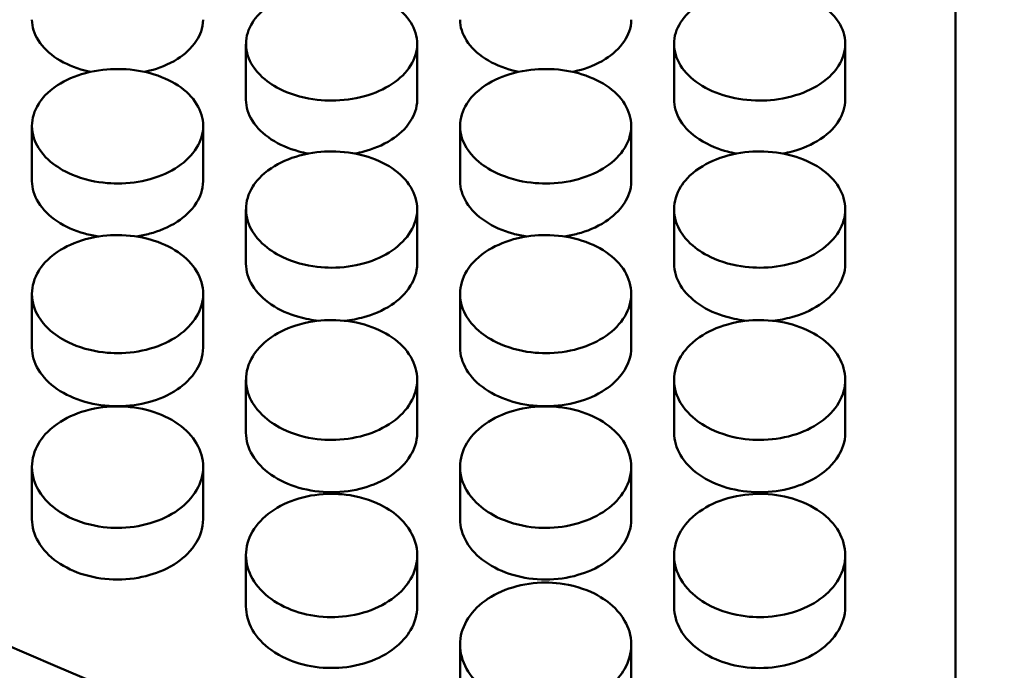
# Model space of a CAD drawing. Header units: millimetres. Extents: x 0 to 420, y 0 to 297.
# Tile 78 of 93: x 192.29 to 196.32, y 200.55 to 203.21. Entities that reach past the tile are written whole.
import ezdxf

# ---------------------------------------------------------------- set-up
doc = ezdxf.new("R2010")
doc.units = ezdxf.units.MM
doc.header["$LTSCALE"] = 0.75
doc.layers.add('FD_Dimensions', color=7, linetype='Continuous', lineweight=25)
doc.layers.add('Visible', color=7, linetype='Continuous', lineweight=50)
doc.styles.get("Standard").update_dxf_attribs({"font": 'arial.ttf'})
doc.dimstyles.new('Dim-ISO-25', dxfattribs={"dimtxt": 3.5, "dimasz": 3.5, "dimexe": 2.1, "dimexo": 2.1, "dimgap": 1.4, "dimtad": 1, "dimzin": 12, "dimdsep": 46, "dimtxsty": 'Standard', "dimcen": 0, "dimazin": 3, "dimtp": 0.1, "dimtm": 0.1, "dimtfac": 0.714286, "dimtmove": 0, "dimatfit": 3, "dimfxl": 1, "dimtzin": 12, "dimarcsym": 0})

# ---------------------------------------------------------------- blocks, each defined once
blk = doc.blocks.new('*D36')
at = {"layer": 'Defpoints', "color": 0, "transparency": 16777216}
for p in [(203.619897, 234.519927), (179.019897, 192.519927), (203.619897, 185.50414)]:
    blk.add_point(p, dxfattribs=at)
at = {"layer": 'FD_Dimensions', "color": 0, "lineweight": -2, "transparency": 16777216}
for p, q in [((179.019897, 194.619927), (179.019897, 236.619927)), ((203.619897, 187.60414), (203.619897, 236.619927)), ((182.519897, 234.519927), (200.119897, 234.519927))]:
    blk.add_line(p, q, dxfattribs=at)
at = {"layer": 'FD_Dimensions', "color": 0, "transparency": 16777216}
for points in [[(182.519897, 235.103261), (182.519897, 233.936594), (179.019897, 234.519927)], [(200.119897, 235.103261), (200.119897, 233.936594), (203.619897, 234.519927)]]:
    blk.add_solid(points, dxfattribs=at)
at = {"layer": 'FD_Dimensions', "color": 0, "transparency": 16777216, "insert": (191.319897, 237.706933), "char_height": 3.5, "attachment_point": 5}
blk.add_mtext('24.6', dxfattribs=at)
blk = doc.blocks.new('*D37')
at = {"layer": 'Defpoints', "color": 0, "transparency": 16777216}
for p in [(199.119897, 225.015219), (179.019897, 193.515219), (199.119897, 188.108598)]:
    blk.add_point(p, dxfattribs=at)
at = {"layer": 'FD_Dimensions', "color": 0, "lineweight": -2, "transparency": 16777216}
for p, q in [((179.019897, 195.615219), (179.019897, 227.115219)), ((199.119897, 190.208598), (199.119897, 227.115219)), ((182.519897, 225.015219), (195.619897, 225.015219))]:
    blk.add_line(p, q, dxfattribs=at)
at = {"layer": 'FD_Dimensions', "color": 0, "transparency": 16777216}
for points in [[(182.519897, 225.598552), (182.519897, 224.431886), (179.019897, 225.015219)], [(195.619897, 225.598552), (195.619897, 224.431886), (199.119897, 225.015219)]]:
    blk.add_solid(points, dxfattribs=at)
at = {"layer": 'FD_Dimensions', "color": 0, "transparency": 16777216, "insert": (189.069897, 228.202225), "char_height": 3.5, "attachment_point": 5}
blk.add_mtext('20.1', dxfattribs=at)
blk = doc.blocks.new('*D38')
at = {"layer": 'Defpoints', "color": 0, "transparency": 16777216}
for p in [(196.119897, 216.405562), (196.119897, 211.608598), (179.019897, 200.74665)]:
    blk.add_point(p, dxfattribs=at)
at = {"layer": 'FD_Dimensions', "color": 0, "lineweight": -2, "transparency": 16777216}
for p, q in [((179.019897, 202.84665), (179.019897, 218.505562)), ((196.119897, 213.708598), (196.119897, 218.505562)), ((182.519897, 216.405562), (192.619897, 216.405562))]:
    blk.add_line(p, q, dxfattribs=at)
at = {"layer": 'FD_Dimensions', "color": 0, "transparency": 16777216}
for points in [[(182.519897, 216.988895), (182.519897, 215.822229), (179.019897, 216.405562)], [(192.619897, 216.988895), (192.619897, 215.822229), (196.119897, 216.405562)]]:
    blk.add_solid(points, dxfattribs=at)
at = {"layer": 'FD_Dimensions', "color": 0, "transparency": 16777216, "insert": (187.569897, 219.562724), "char_height": 3.5, "attachment_point": 5}
blk.add_mtext('17.1', dxfattribs=at)

msp = doc.modelspace()

# ---------------------------------------------------------------- linework, layer by layer
at = {"layer": 'Visible', "extrusion": (0, 1, 0)}
for p, q in [((196.1199, 198.9489), (196.1199, 205.0538)), ((193.22, 202.8824), (193.22, 203.1096)), ((193.9198, 203.1096), (193.9198, 202.8823)), ((194.97, 202.8838), (194.97, 203.1111)), ((195.6698, 203.111), (195.6698, 202.8837)), ((192.345, 202.5499), (192.345, 202.7745)), ((193.0448, 202.7744), (193.0448, 202.5499)), ((194.095, 202.5499), (194.095, 202.7745)), ((194.7948, 202.7744), (194.7948, 202.5499)), ((193.22, 202.2122), (193.22, 202.4339)), ((193.9198, 202.4339), (193.9198, 202.2122)), ((194.97, 202.2122), (194.97, 202.4339)), ((195.6698, 202.4339), (195.6698, 202.2122)), ((192.345, 201.8693), (192.345, 202.0881)), ((193.0448, 202.088), (193.0448, 201.8692)), ((194.095, 201.8693), (194.095, 202.0881)), ((194.7948, 202.088), (194.7948, 201.8692)), ((193.22, 201.5211), (193.22, 201.7371)), ((193.9198, 201.737), (193.9198, 201.5211)), ((194.97, 201.5211), (194.97, 201.7371)), ((195.6698, 201.737), (195.6698, 201.5211)), ((192.345, 201.1679), (192.345, 201.3809)), ((193.0448, 201.3808), (193.0448, 201.1678)), ((194.095, 201.1679), (194.095, 201.3809)), ((194.7948, 201.3808), (194.7948, 201.1678)), ((193.22, 200.8112), (193.22, 201.0212)), ((193.9198, 201.0211), (193.9198, 200.8111)), ((194.97, 200.8096), (194.97, 201.0196)), ((195.6698, 201.0196), (195.6698, 200.8096)), ((194.095, 200.448), (194.095, 200.655)), ((194.7948, 200.6549), (194.7948, 200.4479))]:
    msp.add_line(p, q, dxfattribs=at)
at = {"layer": 'Visible'}
for points in [[(196.1199, 205.0538), (193.8112, 204.265), (191.5025, 203.4121), (189.1938, 202.5006)], [(189.1938, 201.9214), (191.5025, 200.9857), (193.8112, 199.9928), (196.1199, 198.9489)]]:
    msp.add_open_spline(points, degree=3, dxfattribs=at)
for points, knots in [([(193.5699, 202.8787), (193.5354, 202.8787), (193.4903, 202.8819), (193.3847, 202.9104), (193.3492, 202.9294), (193.3021, 202.9601), (193.2705, 202.9845), (193.2318, 203.0455), (193.2199, 203.0748), (193.2202, 203.1411), (193.2294, 203.1714), (193.2599, 203.2189), (193.2819, 203.2463), (193.3573, 203.2948), (193.3961, 203.3115), (193.4882, 203.3357), (193.5341, 203.3392), (193.5699, 203.3392)], [-0.1686393, -0.1686393, -0.1686393, -0.1686393, -0.1359798, -0.1359798, -0.1024871, -0.1024871, -0.0704126, -0.0704126, -0.0499633, -0.0499633, -0.0322128, -0.0322128, -0.0201363, -0.0201363, -0.0107308, -0.0107308, -0.000001, -0.000001, -0.000001, -0.000001]), ([(193.5699, 203.3392), (193.6635, 203.3393), (193.7511, 203.3155), (193.8173, 203.2724), (193.8503, 203.2509), (193.8756, 203.2263), (193.8932, 203.1983), (193.9107, 203.1702), (193.9196, 203.1407), (193.9198, 203.1103), (193.9199, 203.0799), (193.911, 203.0505), (193.8931, 203.0221), (193.8752, 202.9936), (193.8497, 202.9684), (193.8173, 202.9468), (193.785, 202.9252), (193.7473, 202.9085), (193.7038, 202.8966), (193.6602, 202.8846), (193.6159, 202.8786), (193.5699, 202.8787)], [0.5, 0.5, 0.5, 0.5, 0.625, 0.625, 0.625, 0.6875, 0.6875, 0.6875, 0.75, 0.75, 0.75, 0.8125, 0.8125, 0.8125, 0.875, 0.875, 0.875, 0.9375, 0.9375, 0.9375, 1, 1, 1, 1]), ([(195.3199, 202.8788), (195.2263, 202.8788), (195.1387, 202.9032), (195.0725, 202.9469), (195.0394, 202.9688), (195.0142, 202.9937), (194.9966, 203.022), (194.979, 203.0503), (194.9702, 203.0799), (194.97, 203.1104), (194.9699, 203.1408), (194.9787, 203.17), (194.9967, 203.1982), (195.0146, 203.2264), (195.0401, 203.2513), (195.0725, 203.2725), (195.1048, 203.2938), (195.1425, 203.3102), (195.186, 203.3219), (195.2295, 203.3336), (195.2739, 203.3394), (195.3199, 203.3394)], [0.5, 0.5, 0.5, 0.5, 0.625, 0.625, 0.625, 0.6875, 0.6875, 0.6875, 0.75, 0.75, 0.75, 0.8125, 0.8125, 0.8125, 0.875, 0.875, 0.875, 0.9375, 0.9375, 0.9375, 1, 1, 1, 1]), ([(195.3199, 203.3394), (195.3544, 203.3393), (195.3995, 203.3362), (195.5051, 203.3083), (195.5406, 203.2897), (195.5877, 203.2595), (195.6193, 203.2355), (195.658, 203.1749), (195.6699, 203.1458), (195.6696, 203.0796), (195.6604, 203.0491), (195.6299, 203.0011), (195.6079, 202.9734), (195.5325, 202.9242), (195.4937, 202.9072), (195.4015, 202.8825), (195.3556, 202.8789), (195.3199, 202.8788)], [-0.1685848, -0.1685848, -0.1685848, -0.1685848, -0.1359296, -0.1359296, -0.1024443, -0.1024443, -0.0703808, -0.0703808, -0.0499397, -0.0499397, -0.0321973, -0.0321973, -0.0201272, -0.0201272, -0.0107269, -0.0107269, -0.000001, -0.000001, -0.000001, -0.000001]), ([(192.345, 203.2094), (192.345, 203.1799), (192.3539, 203.1516), (192.3893, 203.0966), (192.4153, 203.0713), (192.4811, 203.0288), (192.5186, 203.0129), (192.5688, 202.9994), (192.5764, 202.9976), (192.584, 202.9959)], [0.05136756, 0.05136756, 0.05136756, 0.05136756, 0.06924426, 0.06924426, 0.08745013, 0.08745013, 0.10540361, 0.10540361, 0.10857122, 0.10857122, 0.10857122, 0.10857122]), ([(192.8059, 202.9959), (192.813, 202.9975), (192.82, 202.9992), (192.8622, 203.0103), (192.9022, 203.0249), (192.9671, 203.0663), (192.9965, 203.0907), (193.032, 203.1455), (193.0448, 203.174), (193.0448, 203.2094)], [0.01150509, 0.01150509, 0.01150509, 0.01150509, 0.01376121, 0.01376121, 0.02519736, 0.02519736, 0.03341305, 0.03341305, 0.03875899, 0.03875899, 0.03875899, 0.03875899]), ([(194.095, 203.2094), (194.095, 203.1799), (194.1039, 203.1516), (194.1393, 203.0966), (194.1653, 203.0713), (194.2311, 203.0288), (194.2686, 203.0129), (194.3188, 202.9994), (194.3264, 202.9976), (194.334, 202.9959)], [0.05135901, 0.05135901, 0.05135901, 0.05135901, 0.06923185, 0.06923185, 0.08743387, 0.08743387, 0.10538315, 0.10538315, 0.10855035, 0.10855035, 0.10855035, 0.10855035]), ([(194.5559, 202.9959), (194.563, 202.9975), (194.57, 202.9992), (194.6122, 203.0103), (194.6522, 203.0249), (194.7171, 203.0664), (194.7465, 203.0907), (194.782, 203.1455), (194.7948, 203.174), (194.7948, 203.2094)], [0.0115049, 0.0115049, 0.0115049, 0.0115049, 0.01376122, 0.01376122, 0.02519776, 0.02519776, 0.033414, 0.033414, 0.03876106, 0.03876106, 0.03876106, 0.03876106]), ([(192.6949, 202.5398), (192.6604, 202.5398), (192.6153, 202.5431), (192.5097, 202.572), (192.4742, 202.5913), (192.4271, 202.6225), (192.3955, 202.6473), (192.3568, 202.7093), (192.3449, 202.7391), (192.3452, 202.8064), (192.3544, 202.8373), (192.3849, 202.8855), (192.4069, 202.9134), (192.4823, 202.9626), (192.5211, 202.9796), (192.6132, 203.0042), (192.6591, 203.0077), (192.6949, 203.0078)], [-0.1686382, -0.1686382, -0.1686382, -0.1686382, -0.1359813, -0.1359813, -0.1024898, -0.1024898, -0.0704145, -0.0704145, -0.0499642, -0.0499642, -0.0322124, -0.0322124, -0.0201359, -0.0201359, -0.0107306, -0.0107306, -0.000001, -0.000001, -0.000001, -0.000001]), ([(192.6949, 203.0078), (192.7885, 203.0079), (192.8761, 202.9836), (192.9423, 202.9399), (192.9753, 202.918), (193.0006, 202.8931), (193.0182, 202.8645), (193.0358, 202.836), (193.0446, 202.806), (193.0448, 202.7751), (193.0449, 202.7442), (193.036, 202.7143), (193.0181, 202.6855), (193.0002, 202.6566), (192.9747, 202.6309), (192.9423, 202.609), (192.91, 202.5871), (192.8723, 202.5701), (192.8288, 202.5579), (192.7852, 202.5458), (192.7409, 202.5397), (192.6949, 202.5398)], [0.5, 0.5, 0.5, 0.5, 0.625, 0.625, 0.625, 0.6875, 0.6875, 0.6875, 0.75, 0.75, 0.75, 0.8125, 0.8125, 0.8125, 0.875, 0.875, 0.875, 0.9375, 0.9375, 0.9375, 1, 1, 1, 1]), ([(194.4449, 202.5398), (194.4104, 202.5398), (194.3653, 202.5431), (194.2597, 202.572), (194.2242, 202.5913), (194.1771, 202.6225), (194.1455, 202.6473), (194.1068, 202.7093), (194.0949, 202.739), (194.0952, 202.8064), (194.1044, 202.8373), (194.1349, 202.8855), (194.1569, 202.9134), (194.2323, 202.9626), (194.2711, 202.9796), (194.3632, 203.0042), (194.4091, 203.0077), (194.4449, 203.0078)], [-0.1686166, -0.1686166, -0.1686166, -0.1686166, -0.1359542, -0.1359542, -0.1024618, -0.1024618, -0.070392, -0.070392, -0.0499472, -0.0499472, -0.0322018, -0.0322018, -0.0201298, -0.0201298, -0.0107281, -0.0107281, -0.000001, -0.000001, -0.000001, -0.000001]), ([(194.4449, 203.0078), (194.5385, 203.0079), (194.6261, 202.9836), (194.6923, 202.9399), (194.7253, 202.918), (194.7506, 202.8931), (194.7681, 202.8645), (194.7857, 202.836), (194.7946, 202.806), (194.7948, 202.7751), (194.7949, 202.7442), (194.786, 202.7143), (194.7681, 202.6855), (194.7502, 202.6566), (194.7247, 202.6309), (194.6923, 202.609), (194.66, 202.5871), (194.6223, 202.5701), (194.5788, 202.5579), (194.5352, 202.5458), (194.4909, 202.5397), (194.4449, 202.5398)], [0.5, 0.5, 0.5, 0.5, 0.625, 0.625, 0.625, 0.6875, 0.6875, 0.6875, 0.75, 0.75, 0.75, 0.8125, 0.8125, 0.8125, 0.875, 0.875, 0.875, 0.9375, 0.9375, 0.9375, 1, 1, 1, 1]), ([(193.22, 202.8824), (193.22, 202.8523), (193.2289, 202.8236), (193.2643, 202.7676), (193.2903, 202.742), (193.3561, 202.6988), (193.3936, 202.6826), (193.4489, 202.6675), (193.4617, 202.6646), (193.4747, 202.6621)], [0.05137576, 0.05137576, 0.05137576, 0.05137576, 0.0692565, 0.0692565, 0.08746654, 0.08746654, 0.1054239, 0.1054239, 0.11075136, 0.11075136, 0.11075136, 0.11075136]), ([(193.6654, 202.6622), (193.6777, 202.6645), (193.6899, 202.6673), (193.7372, 202.68), (193.7772, 202.6948), (193.8421, 202.7369), (193.8715, 202.7616), (193.907, 202.8174), (193.9198, 202.8464), (193.9198, 202.8823)], [0.00984568, 0.00984568, 0.00984568, 0.00984568, 0.01376117, 0.01376117, 0.02519779, 0.02519779, 0.03341374, 0.03341374, 0.0387606, 0.0387606, 0.0387606, 0.0387606]), ([(194.97, 202.8838), (194.97, 202.8835), (194.97, 202.8833), (194.9701, 202.8567), (194.9771, 202.8265), (195.0143, 202.7672), (195.0395, 202.7426), (195.1146, 202.6934), (195.1571, 202.6787), (195.1997, 202.6672), (195.212, 202.6644), (195.2245, 202.6621)], [0.03580871, 0.03580871, 0.03580871, 0.03580871, 0.03583409, 0.03583409, 0.03870902, 0.03870902, 0.04130349, 0.04130349, 0.04464117, 0.04464117, 0.04595669, 0.04595669, 0.04595669, 0.04595669]), ([(195.4153, 202.6622), (195.4274, 202.6644), (195.4398, 202.6672), (195.4953, 202.6821), (195.534, 202.6992), (195.6088, 202.7482), (195.6304, 202.7754), (195.6606, 202.8228), (195.6696, 202.8528), (195.6698, 202.8833), (195.6698, 202.8835), (195.6698, 202.8837)], [0.00826721, 0.00826721, 0.00826721, 0.00826721, 0.01110733, 0.01110733, 0.02082403, 0.02082403, 0.03318995, 0.03318995, 0.05122128, 0.05122128, 0.05134834, 0.05134834, 0.05134834, 0.05134834]), ([(193.5699, 202.1956), (193.5354, 202.1956), (193.4903, 202.1989), (193.3847, 202.2283), (193.3492, 202.2479), (193.3021, 202.2796), (193.2705, 202.3048), (193.2318, 202.3678), (193.2199, 202.398), (193.2202, 202.4664), (193.2294, 202.4977), (193.2599, 202.5468), (193.2819, 202.575), (193.3573, 202.625), (193.3961, 202.6423), (193.4882, 202.6673), (193.5341, 202.6709), (193.5699, 202.6709)], [-0.1686598, -0.1686598, -0.1686598, -0.1686598, -0.135995, -0.135995, -0.102498, -0.102498, -0.0704208, -0.0704208, -0.0499684, -0.0499684, -0.0322145, -0.0322145, -0.0201369, -0.0201369, -0.010731, -0.010731, -0.000001, -0.000001, -0.000001, -0.000001]), ([(193.5699, 202.6709), (193.6635, 202.671), (193.7511, 202.6464), (193.8173, 202.602), (193.8503, 202.5798), (193.8756, 202.5544), (193.8932, 202.5254), (193.9107, 202.4965), (193.9196, 202.466), (193.9198, 202.4346), (193.9199, 202.4032), (193.911, 202.3729), (193.8931, 202.3435), (193.8752, 202.3142), (193.8497, 202.2881), (193.8173, 202.2659), (193.785, 202.2436), (193.7473, 202.2264), (193.7038, 202.214), (193.6602, 202.2017), (193.6159, 202.1955), (193.5699, 202.1956)], [0.5, 0.5, 0.5, 0.5, 0.625, 0.625, 0.625, 0.6875, 0.6875, 0.6875, 0.75, 0.75, 0.75, 0.8125, 0.8125, 0.8125, 0.875, 0.875, 0.875, 0.9375, 0.9375, 0.9375, 1, 1, 1, 1]), ([(195.3199, 202.1956), (195.2854, 202.1956), (195.2403, 202.1989), (195.1347, 202.2283), (195.0992, 202.2479), (195.0521, 202.2796), (195.0205, 202.3048), (194.9818, 202.3678), (194.9699, 202.398), (194.9702, 202.4664), (194.9794, 202.4977), (195.0099, 202.5468), (195.0319, 202.575), (195.1073, 202.625), (195.1461, 202.6423), (195.2383, 202.6673), (195.2841, 202.6709), (195.3199, 202.6709)], [-0.1685729, -0.1685729, -0.1685729, -0.1685729, -0.1359174, -0.1359174, -0.1024323, -0.1024323, -0.0703695, -0.0703695, -0.0499309, -0.0499309, -0.0321919, -0.0321919, -0.0201241, -0.0201241, -0.0107257, -0.0107257, -0.000001, -0.000001, -0.000001, -0.000001]), ([(195.3199, 202.6709), (195.4135, 202.671), (195.5011, 202.6464), (195.5673, 202.602), (195.6003, 202.5798), (195.6255, 202.5544), (195.6431, 202.5254), (195.6607, 202.4965), (195.6696, 202.466), (195.6698, 202.4346), (195.6699, 202.4032), (195.661, 202.3729), (195.6431, 202.3435), (195.6252, 202.3142), (195.5997, 202.2881), (195.5673, 202.2659), (195.535, 202.2436), (195.4973, 202.2264), (195.4538, 202.214), (195.4102, 202.2017), (195.3659, 202.1955), (195.3199, 202.1956)], [0.5, 0.5, 0.5, 0.5, 0.625, 0.625, 0.625, 0.6875, 0.6875, 0.6875, 0.75, 0.75, 0.75, 0.8125, 0.8125, 0.8125, 0.875, 0.875, 0.875, 0.9375, 0.9375, 0.9375, 1, 1, 1, 1]), ([(192.345, 202.5499), (192.345, 202.5194), (192.3539, 202.4902), (192.3893, 202.4334), (192.4153, 202.4073), (192.4811, 202.3634), (192.5186, 202.3469), (192.5799, 202.33), (192.5989, 202.326), (192.6181, 202.323)], [0.05137439, 0.05137439, 0.05137439, 0.05137439, 0.0692544, 0.0692544, 0.08746371, 0.08746371, 0.10542043, 0.10542043, 0.11326387, 0.11326387, 0.11326387, 0.11326387]), ([(192.7721, 202.323), (192.7906, 202.3259), (192.8089, 202.3298), (192.8622, 202.3444), (192.9022, 202.3594), (192.9671, 202.4022), (192.9966, 202.4273), (193.0321, 202.4839), (193.0448, 202.5134), (193.0448, 202.5499)], [0.007913, 0.007913, 0.007913, 0.007913, 0.013761, 0.013761, 0.02519826, 0.02519826, 0.03341514, 0.03341514, 0.03876425, 0.03876425, 0.03876425, 0.03876425]), ([(194.095, 202.5499), (194.095, 202.5194), (194.1039, 202.4902), (194.1393, 202.4334), (194.1653, 202.4073), (194.2311, 202.3634), (194.2686, 202.3469), (194.3299, 202.33), (194.3489, 202.326), (194.3681, 202.323)], [0.05135516, 0.05135516, 0.05135516, 0.05135516, 0.06922642, 0.06922642, 0.08742683, 0.08742683, 0.10537435, 0.10537435, 0.11321461, 0.11321461, 0.11321461, 0.11321461]), ([(194.522, 202.323), (194.5406, 202.3259), (194.5589, 202.3298), (194.6122, 202.3444), (194.6522, 202.3594), (194.7171, 202.4022), (194.7465, 202.4273), (194.782, 202.4839), (194.7948, 202.5134), (194.7948, 202.5499)], [0.00791281, 0.00791281, 0.00791281, 0.00791281, 0.01376156, 0.01376156, 0.02519767, 0.02519767, 0.03341337, 0.03341337, 0.03875883, 0.03875883, 0.03875883, 0.03875883]), ([(192.6949, 201.8462), (192.6604, 201.8462), (192.6153, 201.8495), (192.5097, 201.8794), (192.4742, 201.8992), (192.4271, 201.9314), (192.3955, 201.957), (192.3568, 202.0209), (192.3449, 202.0516), (192.3452, 202.1211), (192.3544, 202.1529), (192.3849, 202.2027), (192.4069, 202.2314), (192.4823, 202.2822), (192.5211, 202.2997), (192.6132, 202.3251), (192.6591, 202.3288), (192.6949, 202.3288)], [-0.1686287, -0.1686287, -0.1686287, -0.1686287, -0.1359729, -0.1359729, -0.1024831, -0.1024831, -0.0704104, -0.0704104, -0.0499615, -0.0499615, -0.0322109, -0.0322109, -0.020135, -0.020135, -0.0107302, -0.0107302, -0.000001, -0.000001, -0.000001, -0.000001]), ([(192.6949, 202.3288), (192.7885, 202.3289), (192.8761, 202.3039), (192.9423, 202.2588), (192.9753, 202.2362), (193.0006, 202.2104), (193.0182, 202.181), (193.0358, 202.1516), (193.0446, 202.1207), (193.0448, 202.0888), (193.0449, 202.0569), (193.036, 202.0261), (193.0181, 201.9963), (193.0002, 201.9665), (192.9747, 201.9401), (192.9423, 201.9175), (192.91, 201.8949), (192.8723, 201.8774), (192.8288, 201.8649), (192.7852, 201.8524), (192.7409, 201.8461), (192.6949, 201.8462)], [0.5, 0.5, 0.5, 0.5, 0.625, 0.625, 0.625, 0.6875, 0.6875, 0.6875, 0.75, 0.75, 0.75, 0.8125, 0.8125, 0.8125, 0.875, 0.875, 0.875, 0.9375, 0.9375, 0.9375, 1, 1, 1, 1]), ([(194.4449, 201.8462), (194.4104, 201.8462), (194.3653, 201.8495), (194.2597, 201.8794), (194.2242, 201.8992), (194.1771, 201.9314), (194.1455, 201.957), (194.1068, 202.0209), (194.0949, 202.0516), (194.0952, 202.1211), (194.1044, 202.1529), (194.1349, 202.2027), (194.1569, 202.2314), (194.2323, 202.2822), (194.2711, 202.2997), (194.3633, 202.3251), (194.4091, 202.3288), (194.4449, 202.3288)], [-0.1685939, -0.1685939, -0.1685939, -0.1685939, -0.1359364, -0.1359364, -0.1024489, -0.1024489, -0.0703838, -0.0703838, -0.0499416, -0.0499416, -0.0321984, -0.0321984, -0.0201278, -0.0201278, -0.0107272, -0.0107272, -0.000001, -0.000001, -0.000001, -0.000001]), ([(194.4449, 202.3288), (194.5385, 202.3289), (194.6261, 202.3039), (194.6923, 202.2588), (194.7253, 202.2362), (194.7506, 202.2104), (194.7681, 202.181), (194.7857, 202.1516), (194.7946, 202.1207), (194.7948, 202.0888), (194.7949, 202.0569), (194.786, 202.0261), (194.7681, 201.9963), (194.7502, 201.9665), (194.7247, 201.9401), (194.6923, 201.9175), (194.66, 201.8949), (194.6223, 201.8774), (194.5788, 201.8649), (194.5352, 201.8524), (194.4909, 201.8461), (194.4449, 201.8462)], [0.5, 0.5, 0.5, 0.5, 0.625, 0.625, 0.625, 0.6875, 0.6875, 0.6875, 0.75, 0.75, 0.75, 0.8125, 0.8125, 0.8125, 0.875, 0.875, 0.875, 0.9375, 0.9375, 0.9375, 1, 1, 1, 1]), ([(193.22, 202.2122), (193.22, 202.1812), (193.2289, 202.1516), (193.2643, 202.0938), (193.2903, 202.0673), (193.3561, 202.0228), (193.3936, 202.006), (193.4626, 201.9867), (193.4896, 201.9815), (193.5172, 201.9786)], [0.05137915, 0.05137915, 0.05137915, 0.05137915, 0.06926182, 0.06926182, 0.08747388, 0.08747388, 0.1054331, 0.1054331, 0.11652842, 0.11652842, 0.11652842, 0.11652842]), ([(193.6231, 201.9786), (193.65, 201.9815), (193.6762, 201.9865), (193.7372, 202.0034), (193.7772, 202.0187), (193.8421, 202.0621), (193.8715, 202.0876), (193.907, 202.1452), (193.9198, 202.1751), (193.9198, 202.2122)], [0.00541896, 0.00541896, 0.00541896, 0.00541896, 0.01376127, 0.01376127, 0.02519769, 0.02519769, 0.03341379, 0.03341379, 0.03876028, 0.03876028, 0.03876028, 0.03876028]), ([(194.97, 202.2122), (194.97, 202.1812), (194.9789, 202.1516), (195.0143, 202.0938), (195.0403, 202.0673), (195.1061, 202.0228), (195.1436, 202.006), (195.2126, 201.9867), (195.2396, 201.9815), (195.2672, 201.9786)], [0.05134205, 0.05134205, 0.05134205, 0.05134205, 0.06920919, 0.06920919, 0.08740537, 0.08740537, 0.10534865, 0.10534865, 0.11643449, 0.11643449, 0.11643449, 0.11643449]), ([(195.3731, 201.9786), (195.4, 201.9815), (195.4262, 201.9865), (195.4872, 202.0034), (195.5272, 202.0187), (195.5871, 202.0588), (195.6192, 202.0839), (195.657, 202.1452), (195.6698, 202.1751), (195.6698, 202.2122)], [0.00541897, 0.00541897, 0.00541897, 0.00541897, 0.01376162, 0.01376162, 0.02519755, 0.02519755, 0.03188402, 0.03188402, 0.03581096, 0.03581096, 0.03581096, 0.03581096]), ([(193.5699, 201.4916), (193.5354, 201.4916), (193.4903, 201.495), (193.3847, 201.5253), (193.3492, 201.5454), (193.3021, 201.5781), (193.2705, 201.604), (193.2318, 201.6689), (193.2199, 201.7), (193.2202, 201.7705), (193.2294, 201.8028), (193.2599, 201.8534), (193.2819, 201.8825), (193.3573, 201.934), (193.3961, 201.9519), (193.4882, 201.9776), (193.5341, 201.9813), (193.5699, 201.9814)], [-0.1686453, -0.1686453, -0.1686453, -0.1686453, -0.1359829, -0.1359829, -0.1024884, -0.1024884, -0.0704138, -0.0704138, -0.0499636, -0.0499636, -0.0322121, -0.0322121, -0.0201357, -0.0201357, -0.0107305, -0.0107305, -0.000001, -0.000001, -0.000001, -0.000001]), ([(193.5699, 201.9814), (193.6635, 201.9815), (193.7511, 201.9561), (193.8173, 201.9103), (193.8503, 201.8874), (193.8756, 201.8612), (193.8932, 201.8314), (193.9107, 201.8015), (193.9196, 201.7701), (193.9198, 201.7378), (193.9199, 201.7054), (193.911, 201.6742), (193.8931, 201.6439), (193.8752, 201.6137), (193.8497, 201.5869), (193.8173, 201.564), (193.785, 201.541), (193.7473, 201.5233), (193.7038, 201.5106), (193.6602, 201.4979), (193.6159, 201.4915), (193.5699, 201.4916)], [0.5, 0.5, 0.5, 0.5, 0.625, 0.625, 0.625, 0.6875, 0.6875, 0.6875, 0.75, 0.75, 0.75, 0.8125, 0.8125, 0.8125, 0.875, 0.875, 0.875, 0.9375, 0.9375, 0.9375, 1, 1, 1, 1]), ([(195.3199, 201.4916), (195.2854, 201.4916), (195.2403, 201.495), (195.1347, 201.5253), (195.0992, 201.5454), (195.0521, 201.5781), (195.0205, 201.604), (194.9818, 201.6689), (194.9699, 201.7), (194.9702, 201.7705), (194.9794, 201.8028), (195.0099, 201.8534), (195.0319, 201.8825), (195.1073, 201.934), (195.1461, 201.9519), (195.2383, 201.9776), (195.2841, 201.9813), (195.3199, 201.9814)], [-0.1685636, -0.1685636, -0.1685636, -0.1685636, -0.1359122, -0.1359122, -0.1024307, -0.1024307, -0.0703707, -0.0703707, -0.0499327, -0.0499327, -0.0321935, -0.0321935, -0.0201252, -0.0201252, -0.0107261, -0.0107261, -0.000001, -0.000001, -0.000001, -0.000001]), ([(195.3199, 201.9814), (195.4135, 201.9815), (195.5011, 201.9561), (195.5673, 201.9103), (195.6003, 201.8874), (195.6255, 201.8612), (195.6431, 201.8314), (195.6607, 201.8015), (195.6696, 201.7701), (195.6698, 201.7378), (195.6699, 201.7054), (195.661, 201.6742), (195.6431, 201.6439), (195.6252, 201.6137), (195.5997, 201.5869), (195.5673, 201.564), (195.535, 201.541), (195.4973, 201.5233), (195.4538, 201.5106), (195.4102, 201.4979), (195.3659, 201.4915), (195.3199, 201.4916)], [0.5, 0.5, 0.5, 0.5, 0.625, 0.625, 0.625, 0.6875, 0.6875, 0.6875, 0.75, 0.75, 0.75, 0.8125, 0.8125, 0.8125, 0.875, 0.875, 0.875, 0.9375, 0.9375, 0.9375, 1, 1, 1, 1]), ([(192.345, 201.8693), (192.345, 201.8378), (192.3539, 201.8077), (192.3893, 201.7491), (192.4153, 201.7222), (192.4811, 201.677), (192.5186, 201.66), (192.6041, 201.6356), (192.6485, 201.6294), (192.6949, 201.6293)], [0.05137205, 0.05137205, 0.05137205, 0.05137205, 0.06925105, 0.06925105, 0.08745936, 0.08745936, 0.105415, 0.105415, 0.12344707, 0.12344707, 0.12344707, 0.12344707]), ([(192.6949, 201.6293), (192.7408, 201.6293), (192.7845, 201.6354), (192.8622, 201.6573), (192.9022, 201.6728), (192.9671, 201.7169), (192.9966, 201.7428), (193.0321, 201.8012), (193.0448, 201.8315), (193.0448, 201.8692)], [0, 0, 0, 0, 0.01376106, 0.01376106, 0.02519842, 0.02519842, 0.03341548, 0.03341548, 0.03876482, 0.03876482, 0.03876482, 0.03876482]), ([(194.095, 201.8693), (194.095, 201.8378), (194.1039, 201.8077), (194.1393, 201.7491), (194.1653, 201.7222), (194.2311, 201.677), (194.2686, 201.66), (194.3541, 201.6356), (194.3985, 201.6294), (194.4449, 201.6293)], [0.05135007, 0.05135007, 0.05135007, 0.05135007, 0.06921952, 0.06921952, 0.08741813, 0.08741813, 0.10536366, 0.10536366, 0.12338595, 0.12338595, 0.12338595, 0.12338595]), ([(194.4449, 201.6293), (194.4908, 201.6293), (194.5345, 201.6354), (194.6122, 201.6573), (194.6522, 201.6728), (194.7121, 201.7135), (194.7442, 201.739), (194.782, 201.8012), (194.7948, 201.8315), (194.7948, 201.8692)], [0, 0, 0, 0, 0.01376162, 0.01376162, 0.02519765, 0.02519765, 0.03188425, 0.03188425, 0.03581131, 0.03581131, 0.03581131, 0.03581131]), ([(192.6949, 201.1319), (192.6604, 201.1319), (192.6153, 201.1354), (192.5097, 201.1661), (192.4742, 201.1865), (192.4271, 201.2196), (192.3955, 201.2459), (192.3568, 201.3117), (192.3449, 201.3433), (192.3452, 201.4148), (192.3544, 201.4476), (192.3849, 201.4989), (192.4069, 201.5284), (192.4823, 201.5807), (192.5211, 201.5988), (192.6133, 201.6249), (192.6591, 201.6287), (192.6949, 201.6288)], [-0.1686064, -0.1686064, -0.1686064, -0.1686064, -0.1359526, -0.1359526, -0.1024654, -0.1024654, -0.0703958, -0.0703958, -0.0499505, -0.0499505, -0.0322041, -0.0322041, -0.0201312, -0.0201312, -0.0107286, -0.0107286, -0.000001, -0.000001, -0.000001, -0.000001]), ([(192.6949, 201.6288), (192.7885, 201.6289), (192.8761, 201.6031), (192.9423, 201.5566), (192.9753, 201.5334), (193.0006, 201.5069), (193.0182, 201.4766), (193.0358, 201.4463), (193.0446, 201.4144), (193.0448, 201.3816), (193.0449, 201.3488), (193.036, 201.3171), (193.0181, 201.2864), (193.0002, 201.2558), (192.9747, 201.2285), (192.9423, 201.2053), (192.91, 201.182), (192.8723, 201.164), (192.8288, 201.1511), (192.7852, 201.1383), (192.7409, 201.1318), (192.6949, 201.1319)], [0.5, 0.5, 0.5, 0.5, 0.625, 0.625, 0.625, 0.6875, 0.6875, 0.6875, 0.75, 0.75, 0.75, 0.8125, 0.8125, 0.8125, 0.875, 0.875, 0.875, 0.9375, 0.9375, 0.9375, 1, 1, 1, 1]), ([(194.4449, 201.1319), (194.4104, 201.1319), (194.3653, 201.1354), (194.2597, 201.1661), (194.2242, 201.1865), (194.1771, 201.2196), (194.1455, 201.2459), (194.1068, 201.3117), (194.0949, 201.3433), (194.0952, 201.4148), (194.1044, 201.4476), (194.1349, 201.4989), (194.1569, 201.5284), (194.2323, 201.5807), (194.2711, 201.5988), (194.3633, 201.6249), (194.4091, 201.6287), (194.4449, 201.6288)], [-0.1685718, -0.1685718, -0.1685718, -0.1685718, -0.1359211, -0.1359211, -0.10244, -0.10244, -0.0703798, -0.0703798, -0.0499397, -0.0499397, -0.0321978, -0.0321978, -0.0201275, -0.0201275, -0.010727, -0.010727, -0.000001, -0.000001, -0.000001, -0.000001]), ([(194.4449, 201.6288), (194.5385, 201.6289), (194.6261, 201.6031), (194.6923, 201.5566), (194.7253, 201.5334), (194.7506, 201.5069), (194.7681, 201.4766), (194.7857, 201.4463), (194.7946, 201.4144), (194.7948, 201.3816), (194.7949, 201.3488), (194.786, 201.3171), (194.7681, 201.2864), (194.7502, 201.2558), (194.7247, 201.2285), (194.6923, 201.2053), (194.66, 201.182), (194.6223, 201.164), (194.5788, 201.1511), (194.5352, 201.1383), (194.4909, 201.1318), (194.4449, 201.1319)], [0.5, 0.5, 0.5, 0.5, 0.625, 0.625, 0.625, 0.6875, 0.6875, 0.6875, 0.75, 0.75, 0.75, 0.8125, 0.8125, 0.8125, 0.875, 0.875, 0.875, 0.9375, 0.9375, 0.9375, 1, 1, 1, 1]), ([(193.22, 201.5211), (193.22, 201.4892), (193.2289, 201.4587), (193.2643, 201.3992), (193.2903, 201.3719), (193.3561, 201.326), (193.3936, 201.3087), (193.4791, 201.2841), (193.5235, 201.2777), (193.5699, 201.2777)], [0.05137391, 0.05137391, 0.05137391, 0.05137391, 0.06925384, 0.06925384, 0.08746315, 0.08746315, 0.10541934, 0.10541934, 0.12345226, 0.12345226, 0.12345226, 0.12345226]), ([(193.5699, 201.2777), (193.6158, 201.2776), (193.6595, 201.2839), (193.7372, 201.306), (193.7772, 201.3217), (193.8421, 201.3665), (193.8715, 201.3928), (193.907, 201.452), (193.9198, 201.4828), (193.9198, 201.5211)], [0, 0, 0, 0, 0.01376131, 0.01376131, 0.02519805, 0.02519805, 0.03341422, 0.03341422, 0.03876122, 0.03876122, 0.03876122, 0.03876122]), ([(194.97, 201.5211), (194.97, 201.4892), (194.9789, 201.4587), (195.0143, 201.3992), (195.0403, 201.3719), (195.1061, 201.326), (195.1436, 201.3087), (195.2291, 201.2841), (195.2735, 201.2777), (195.3199, 201.2777)], [0.05134389, 0.05134389, 0.05134389, 0.05134389, 0.06921132, 0.06921132, 0.08740782, 0.08740782, 0.10535144, 0.10535144, 0.12337167, 0.12337167, 0.12337167, 0.12337167]), ([(195.3199, 201.2777), (195.3658, 201.2776), (195.4095, 201.2839), (195.4872, 201.306), (195.5272, 201.3217), (195.5871, 201.363), (195.6192, 201.3889), (195.657, 201.452), (195.6698, 201.4828), (195.6698, 201.5211)], [0, 0, 0, 0, 0.01376159, 0.01376159, 0.02519753, 0.02519753, 0.031884, 0.031884, 0.03581097, 0.03581097, 0.03581097, 0.03581097]), ([(193.5699, 200.7673), (193.4763, 200.7672), (193.3887, 200.7939), (193.3225, 200.8417), (193.2895, 200.8656), (193.2642, 200.8928), (193.2466, 200.9238), (193.229, 200.9547), (193.2202, 200.9871), (193.22, 201.0204), (193.2199, 201.0537), (193.2288, 201.0857), (193.2467, 201.1166), (193.2646, 201.1474), (193.2901, 201.1747), (193.3225, 201.198), (193.3548, 201.2212), (193.3925, 201.2392), (193.436, 201.252), (193.4795, 201.2649), (193.5239, 201.2712), (193.5699, 201.2712)], [0.5, 0.5, 0.5, 0.5, 0.625, 0.625, 0.625, 0.6875, 0.6875, 0.6875, 0.75, 0.75, 0.75, 0.8125, 0.8125, 0.8125, 0.875, 0.875, 0.875, 0.9375, 0.9375, 0.9375, 1, 1, 1, 1]), ([(193.5699, 201.2712), (193.6044, 201.2712), (193.6495, 201.2678), (193.7551, 201.2372), (193.7906, 201.2168), (193.8377, 201.1837), (193.8693, 201.1573), (193.908, 201.0911), (193.9199, 201.0593), (193.9196, 200.9867), (193.9104, 200.9534), (193.8799, 200.901), (193.8579, 200.8707), (193.7825, 200.8169), (193.7437, 200.7983), (193.6515, 200.7713), (193.6056, 200.7674), (193.5699, 200.7673)], [-0.1685783, -0.1685783, -0.1685783, -0.1685783, -0.1359279, -0.1359279, -0.1024438, -0.1024438, -0.0703764, -0.0703764, -0.0499353, -0.0499353, -0.0321943, -0.0321943, -0.0201255, -0.0201255, -0.0107263, -0.0107263, -0.000001, -0.000001, -0.000001, -0.000001]), ([(195.3199, 200.7672), (195.2854, 200.7672), (195.2403, 200.7707), (195.1347, 200.8018), (195.0992, 200.8225), (195.0521, 200.8561), (195.0205, 200.8828), (194.9818, 200.9495), (194.9699, 200.9815), (194.9702, 201.054), (194.9794, 201.0873), (195.0099, 201.1393), (195.0319, 201.1693), (195.1073, 201.2223), (195.1461, 201.2407), (195.2383, 201.2671), (195.2841, 201.271), (195.3199, 201.271)], [-0.1685689, -0.1685689, -0.1685689, -0.1685689, -0.13592, -0.13592, -0.1024388, -0.1024388, -0.0703761, -0.0703761, -0.0499365, -0.0499365, -0.0321959, -0.0321959, -0.0201265, -0.0201265, -0.0107267, -0.0107267, -0.000001, -0.000001, -0.000001, -0.000001]), ([(195.3199, 201.271), (195.4135, 201.2711), (195.5011, 201.245), (195.5673, 201.1979), (195.6003, 201.1743), (195.6255, 201.1474), (195.6431, 201.1167), (195.6607, 201.0859), (195.6696, 201.0536), (195.6698, 201.0203), (195.6699, 200.9871), (195.661, 200.9549), (195.6431, 200.9238), (195.6252, 200.8928), (195.5997, 200.8652), (195.5673, 200.8416), (195.535, 200.818), (195.4973, 200.7998), (195.4538, 200.7867), (195.4102, 200.7736), (195.3659, 200.7671), (195.3199, 200.7672)], [0.5, 0.5, 0.5, 0.5, 0.625, 0.625, 0.625, 0.6875, 0.6875, 0.6875, 0.75, 0.75, 0.75, 0.8125, 0.8125, 0.8125, 0.875, 0.875, 0.875, 0.9375, 0.9375, 0.9375, 1, 1, 1, 1]), ([(192.345, 201.1679), (192.345, 201.1355), (192.3539, 201.1045), (192.3893, 201.0442), (192.4153, 201.0165), (192.4811, 200.97), (192.5186, 200.9525), (192.6041, 200.9274), (192.6485, 200.921), (192.6949, 200.9209)], [0.05135819, 0.05135819, 0.05135819, 0.05135819, 0.06923049, 0.06923049, 0.087432, 0.087432, 0.10538049, 0.10538049, 0.12340561, 0.12340561, 0.12340561, 0.12340561]), ([(192.6949, 200.9209), (192.7408, 200.9209), (192.7845, 200.9272), (192.8622, 200.9497), (192.9022, 200.9656), (192.9671, 201.0111), (192.9966, 201.0377), (193.0321, 201.0978), (193.0448, 201.1291), (193.0448, 201.1678)], [0, 0, 0, 0, 0.01376114, 0.01376114, 0.02519885, 0.02519885, 0.03341591, 0.03341591, 0.03876575, 0.03876575, 0.03876575, 0.03876575]), ([(194.095, 201.1679), (194.095, 201.1355), (194.1039, 201.1045), (194.1393, 201.0442), (194.1653, 201.0165), (194.2311, 200.97), (194.2686, 200.9525), (194.3541, 200.9274), (194.3985, 200.921), (194.4449, 200.9209)], [0.05134856, 0.05134856, 0.05134856, 0.05134856, 0.06921698, 0.06921698, 0.0874146, 0.0874146, 0.10535917, 0.10535917, 0.12338051, 0.12338051, 0.12338051, 0.12338051]), ([(194.4449, 200.9209), (194.4908, 200.9209), (194.5345, 200.9272), (194.6122, 200.9497), (194.6522, 200.9656), (194.7171, 201.0111), (194.7465, 201.0377), (194.782, 201.0978), (194.7948, 201.1291), (194.7948, 201.1678)], [0, 0, 0, 0, 0.01376148, 0.01376148, 0.02519771, 0.02519771, 0.03341354, 0.03341354, 0.03875938, 0.03875938, 0.03875938, 0.03875938]), ([(194.4449, 200.3977), (194.3513, 200.3976), (194.2637, 200.4246), (194.1975, 200.473), (194.1645, 200.4972), (194.1392, 200.5248), (194.1216, 200.5562), (194.104, 200.5876), (194.0952, 200.6204), (194.095, 200.6542), (194.0949, 200.6879), (194.1038, 200.7204), (194.1217, 200.7516), (194.1396, 200.7829), (194.1651, 200.8106), (194.1975, 200.8342), (194.2298, 200.8578), (194.2675, 200.876), (194.311, 200.889), (194.3545, 200.902), (194.3989, 200.9085), (194.4449, 200.9084)], [0.5, 0.5, 0.5, 0.5, 0.625, 0.625, 0.625, 0.6875, 0.6875, 0.6875, 0.75, 0.75, 0.75, 0.8125, 0.8125, 0.8125, 0.875, 0.875, 0.875, 0.9375, 0.9375, 0.9375, 1, 1, 1, 1]), ([(194.4449, 200.9084), (194.4794, 200.9084), (194.5245, 200.9049), (194.6301, 200.8739), (194.6656, 200.8532), (194.7127, 200.8197), (194.7443, 200.793), (194.783, 200.7258), (194.7949, 200.6935), (194.7946, 200.62), (194.7854, 200.5862), (194.7549, 200.5331), (194.7329, 200.5024), (194.6575, 200.4479), (194.6187, 200.429), (194.5265, 200.4017), (194.4807, 200.3977), (194.4449, 200.3977)], [-0.1685961, -0.1685961, -0.1685961, -0.1685961, -0.1359437, -0.1359437, -0.1024568, -0.1024568, -0.0703861, -0.0703861, -0.0499426, -0.0499426, -0.0321992, -0.0321992, -0.0201283, -0.0201283, -0.0107275, -0.0107275, -0.000001, -0.000001, -0.000001, -0.000001]), ([(193.22, 200.8112), (193.22, 200.8109), (193.22, 200.8107), (193.2202, 200.7815), (193.2271, 200.7485), (193.2643, 200.6837), (193.2895, 200.6568), (193.3646, 200.603), (193.4071, 200.587), (193.4797, 200.5656), (193.5244, 200.5594), (193.5699, 200.5594)], [0.03876504, 0.03876504, 0.03876504, 0.03876504, 0.03879962, 0.03879962, 0.04271768, 0.04271768, 0.04625309, 0.04625309, 0.05080137, 0.05080137, 0.05705463, 0.05705463, 0.05705463, 0.05705463]), ([(193.5699, 200.5594), (193.6069, 200.5595), (193.6533, 200.5636), (193.7453, 200.5907), (193.784, 200.6094), (193.8588, 200.6629), (193.8804, 200.6927), (193.9106, 200.7444), (193.9196, 200.7772), (193.9198, 200.8106), (193.9198, 200.8109), (193.9198, 200.8111)], [0, 0, 0, 0, 0.01110676, 0.01110676, 0.0208225, 0.0208225, 0.03318754, 0.03318754, 0.05121895, 0.05121895, 0.05134591, 0.05134591, 0.05134591, 0.05134591]), ([(194.97, 200.8096), (194.97, 200.7768), (194.9789, 200.7454), (195.0143, 200.6842), (195.0403, 200.6561), (195.1061, 200.609), (195.1436, 200.5912), (195.2291, 200.5658), (195.2735, 200.5593), (195.3199, 200.5592)], [0.05134731, 0.05134731, 0.05134731, 0.05134731, 0.06921603, 0.06921603, 0.08741384, 0.08741384, 0.10535894, 0.10535894, 0.12338042, 0.12338042, 0.12338042, 0.12338042]), ([(195.3199, 200.5592), (195.3658, 200.5592), (195.4095, 200.5656), (195.4872, 200.5884), (195.5272, 200.6046), (195.5921, 200.6506), (195.6215, 200.6776), (195.657, 200.7386), (195.6698, 200.7702), (195.6698, 200.8096)], [0, 0, 0, 0, 0.01376134, 0.01376134, 0.02519776, 0.02519776, 0.03341384, 0.03341384, 0.03876064, 0.03876064, 0.03876064, 0.03876064])]:
    msp.add_open_spline(points, degree=3, knots=knots, dxfattribs=at)

# ---------------------------------------------------------------- dimensions: what is measured, and where the dimension line sits
at = {"layer": 'FD_Dimensions'}
for base, p1, p2, picture, middle in [((203.6199, 234.5199), (179.0199, 192.5199), (203.6199, 185.5041), '*D36', (191.3199, 237.7069)), ((199.1199, 225.0152), (179.0199, 193.5152), (199.1199, 188.1086), '*D37', (189.0699, 228.2022)), ((196.1199, 216.4056), (179.0199, 200.7466), (196.1199, 211.6086), '*D38', (187.5699, 219.5627))]:
    dim = msp.add_linear_dim(base=base, p1=p1, p2=p2, dimstyle='Dim-ISO-25', override={"dimlfac": 1, "dimclrd": 0, "dimclre": 0}, dxfattribs=at)
    dim.commit()
    dim.dimension.update_dxf_attribs({"geometry": picture, "text_midpoint": middle})

doc.saveas('drawing.dxf')
